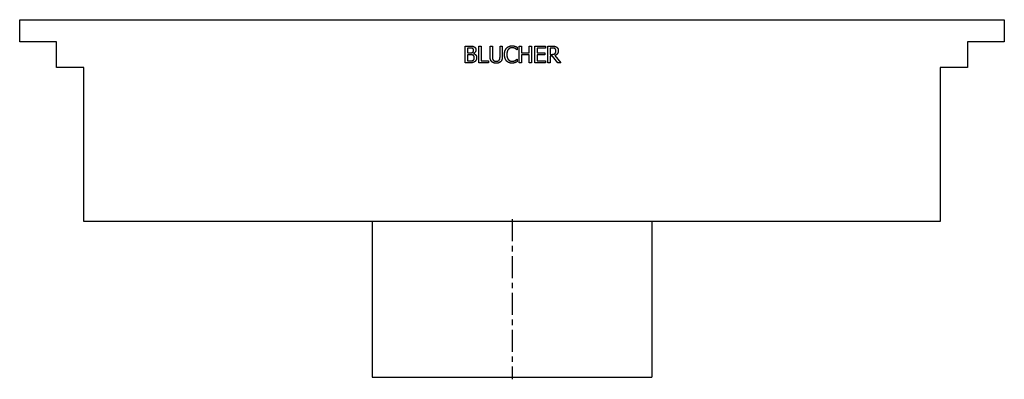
# Model space of a CAD drawing. Extents: x -10.6 to 10.6, y 0 to 7.7.
import ezdxf

# ---------------------------------------------------------------- set-up
doc = ezdxf.new("R2010")
doc.units = 0
doc.header["$MEASUREMENT"] = 0
doc.linetypes.add('CHAIN', pattern=[0.7087, 0.4724, -0.0591, 0.1181, -0.0591])
doc.layers.get('0').update_dxf_attribs({"linetype": 'CONTINUOUS'})

msp = doc.modelspace()

# ---------------------------------------------------------------- linework, layer by layer
for p, q in [((-10.571, 7.677), (10.571, 7.677)), ((-10.571, 7.205), (-10.571, 7.677)), ((10.571, 7.677), (10.571, 7.205)), ((-9.783, 7.205), (-10.571, 7.205)), ((-9.783, 6.654), (-9.783, 7.205)), ((9.783, 7.205), (9.783, 6.654)), ((10.571, 7.205), (9.783, 7.205)), ((-1.003, 6.75), (-1.003, 7.11)), ((-1.003, 7.11), (-0.908, 7.11)), ((-0.955, 7.069), (-0.955, 6.964)), ((-0.909, 7.069), (-0.955, 7.069)), ((-0.711, 6.75), (-0.711, 7.11)), ((-0.711, 7.11), (-0.664, 7.11)), ((-0.664, 7.11), (-0.664, 6.793)), ((-0.47, 6.885), (-0.47, 7.11)), ((-0.47, 7.11), (-0.422, 7.11)), ((-0.422, 7.11), (-0.422, 6.885)), ((-0.257, 7.11), (-0.209, 7.11)), ((-0.257, 6.884), (-0.257, 7.11)), ((-0.209, 7.11), (-0.209, 6.885)), ((0.112, 7.028), (0.108, 7.028)), ((0.112, 7.086), (0.112, 7.028)), ((0.157, 7.11), (0.205, 7.11)), ((0.157, 6.75), (0.157, 7.11)), ((0.205, 7.11), (0.205, 6.969)), ((0.37, 6.969), (0.37, 7.11)), ((0.37, 7.11), (0.418, 7.11)), ((0.418, 7.11), (0.418, 6.75)), ((0.491, 7.11), (0.716, 7.11)), ((0.491, 6.75), (0.491, 7.11)), ((0.539, 7.067), (0.539, 6.969)), ((0.716, 7.067), (0.539, 7.067)), ((0.716, 7.11), (0.716, 7.067)), ((0.769, 6.75), (0.769, 7.11)), ((0.769, 7.11), (0.862, 7.11)), ((0.864, 7.069), (0.817, 7.069)), ((0.817, 7.069), (0.817, 6.933)), ((-0.955, 6.964), (-0.901, 6.964)), ((-0.955, 6.924), (-0.955, 6.791)), ((-0.901, 6.924), (-0.955, 6.924)), ((-0.955, 6.791), (-0.916, 6.791)), ((-0.826, 6.952), (-0.826, 6.95)), ((-0.664, 6.793), (-0.503, 6.793)), ((-0.503, 6.793), (-0.503, 6.75)), ((0.109, 6.832), (0.112, 6.832)), ((0.112, 6.832), (0.112, 6.774)), ((0.205, 6.969), (0.37, 6.969)), ((0.205, 6.926), (0.205, 6.75)), ((0.37, 6.926), (0.205, 6.926)), ((0.37, 6.75), (0.37, 6.926)), ((0.539, 6.969), (0.704, 6.969)), ((0.704, 6.926), (0.539, 6.926)), ((0.539, 6.926), (0.539, 6.793)), ((0.539, 6.793), (0.716, 6.793)), ((0.704, 6.969), (0.704, 6.926)), ((0.716, 6.793), (0.716, 6.75)), ((0.817, 6.933), (0.859, 6.933)), ((0.817, 6.893), (0.817, 6.75)), ((0.872, 6.893), (0.817, 6.893)), ((0.985, 6.75), (0.872, 6.893)), ((0.919, 6.907), (1.047, 6.75)), ((-9.193, 6.654), (-9.783, 6.654)), ((-9.193, 3.346), (-9.193, 6.654)), ((-0.9, 6.75), (-1.003, 6.75)), ((-0.503, 6.75), (-0.711, 6.75)), ((0.205, 6.75), (0.157, 6.75)), ((0.418, 6.75), (0.37, 6.75)), ((0.716, 6.75), (0.491, 6.75)), ((0.817, 6.75), (0.769, 6.75)), ((1.047, 6.75), (0.985, 6.75)), ((9.193, 6.654), (9.193, 3.346)), ((9.783, 6.654), (9.193, 6.654)), ((9.193, 3.346), (-9.193, 3.346)), ((-3, 3.346), (-3, 0)), ((3, 3.346), (3, 0)), ((-3, 0), (3, 0))]:
    msp.add_line(p, q)
at = {"linetype": 'CHAIN'}
msp.add_line((0, 3.391), (0, -0.045), dxfattribs=at)
for points in [[(-0.844, 7.06), (-0.856, 7.066), (-0.884, 7.069), (-0.909, 7.069)], [(-0.908, 7.11), (-0.869, 7.11), (-0.831, 7.105), (-0.813, 7.095)], [(-0.846, 6.976), (-0.835, 6.983), (-0.826, 7.005), (-0.826, 7.022)], [(-0.826, 7.022), (-0.826, 7.035), (-0.835, 7.054), (-0.844, 7.06)], [(-0.776, 7.029), (-0.776, 7.003), (-0.803, 6.963), (-0.826, 6.952)], [(-0.813, 7.095), (-0.794, 7.085), (-0.776, 7.052), (-0.776, 7.029)], [(-0.161, 6.93), (-0.161, 6.975), (-0.138, 7.042), (-0.116, 7.067)], [(-0.116, 7.067), (-0.094, 7.091), (-0.035, 7.116), (0.001, 7.116)], [(-0.079, 7.038), (-0.094, 7.02), (-0.111, 6.964), (-0.111, 6.93)], [(0.001, 7.076), (-0.022, 7.076), (-0.063, 7.057), (-0.079, 7.038)], [(0.001, 7.116), (0.019, 7.116), (0.051, 7.111), (0.064, 7.107)], [(0.068, 7.058), (0.054, 7.066), (0.022, 7.076), (0.001, 7.076)], [(0.064, 7.107), (0.076, 7.103), (0.1, 7.092), (0.112, 7.086)], [(0.108, 7.028), (0.102, 7.034), (0.082, 7.05), (0.068, 7.058)], [(0.862, 7.11), (0.893, 7.11), (0.934, 7.103), (0.953, 7.091)], [(0.921, 7.056), (0.911, 7.063), (0.884, 7.069), (0.864, 7.069)], [(0.994, 7.012), (0.994, 6.973), (0.954, 6.919), (0.919, 6.907)], [(0.944, 7.008), (0.944, 7.024), (0.933, 7.048), (0.921, 7.056)], [(0.924, 6.952), (0.934, 6.962), (0.944, 6.99), (0.944, 7.008)], [(0.953, 7.091), (0.972, 7.079), (0.994, 7.041), (0.994, 7.012)], [(-0.916, 6.791), (-0.885, 6.791), (-0.849, 6.797), (-0.835, 6.806)], [(-0.901, 6.964), (-0.879, 6.964), (-0.857, 6.968), (-0.846, 6.976)], [(-0.838, 6.914), (-0.849, 6.92), (-0.876, 6.924), (-0.901, 6.924)], [(-0.796, 6.779), (-0.817, 6.763), (-0.863, 6.75), (-0.9, 6.75)], [(-0.809, 6.858), (-0.809, 6.879), (-0.821, 6.905), (-0.838, 6.914)], [(-0.835, 6.806), (-0.821, 6.816), (-0.809, 6.84), (-0.809, 6.858)], [(-0.826, 6.95), (-0.794, 6.941), (-0.759, 6.895), (-0.759, 6.861)], [(-0.759, 6.861), (-0.759, 6.834), (-0.779, 6.793), (-0.796, 6.779)], [(-0.435, 6.776), (-0.454, 6.794), (-0.47, 6.847), (-0.47, 6.885)], [(-0.339, 6.742), (-0.371, 6.742), (-0.418, 6.759), (-0.435, 6.776)], [(-0.422, 6.885), (-0.422, 6.86), (-0.415, 6.826), (-0.406, 6.813)], [(-0.406, 6.813), (-0.397, 6.798), (-0.363, 6.783), (-0.339, 6.783)], [(-0.339, 6.783), (-0.317, 6.783), (-0.282, 6.798), (-0.272, 6.813)], [(-0.243, 6.776), (-0.261, 6.759), (-0.306, 6.742), (-0.339, 6.742)], [(-0.272, 6.813), (-0.263, 6.826), (-0.257, 6.86), (-0.257, 6.884)], [(-0.209, 6.885), (-0.209, 6.848), (-0.224, 6.794), (-0.243, 6.776)], [(-0.116, 6.791), (-0.137, 6.814), (-0.161, 6.884), (-0.161, 6.93)], [(0, 6.744), (-0.035, 6.744), (-0.094, 6.767), (-0.116, 6.791)], [(-0.111, 6.93), (-0.111, 6.893), (-0.093, 6.839), (-0.078, 6.821)], [(-0.078, 6.821), (-0.063, 6.803), (-0.022, 6.785), (0.001, 6.785)], [(0.001, 6.785), (0.021, 6.785), (0.057, 6.795), (0.07, 6.803)], [(0.112, 6.774), (0.1, 6.769), (0.079, 6.759), (0.064, 6.754)], [(0.07, 6.803), (0.084, 6.81), (0.103, 6.826), (0.109, 6.832)], [(0.859, 6.933), (0.879, 6.933), (0.912, 6.94), (0.924, 6.952)], [(0.064, 6.754), (0.049, 6.749), (0.022, 6.744), (0, 6.744)]]:
    msp.add_open_spline(points, degree=2)

doc.saveas('drawing.dxf')
